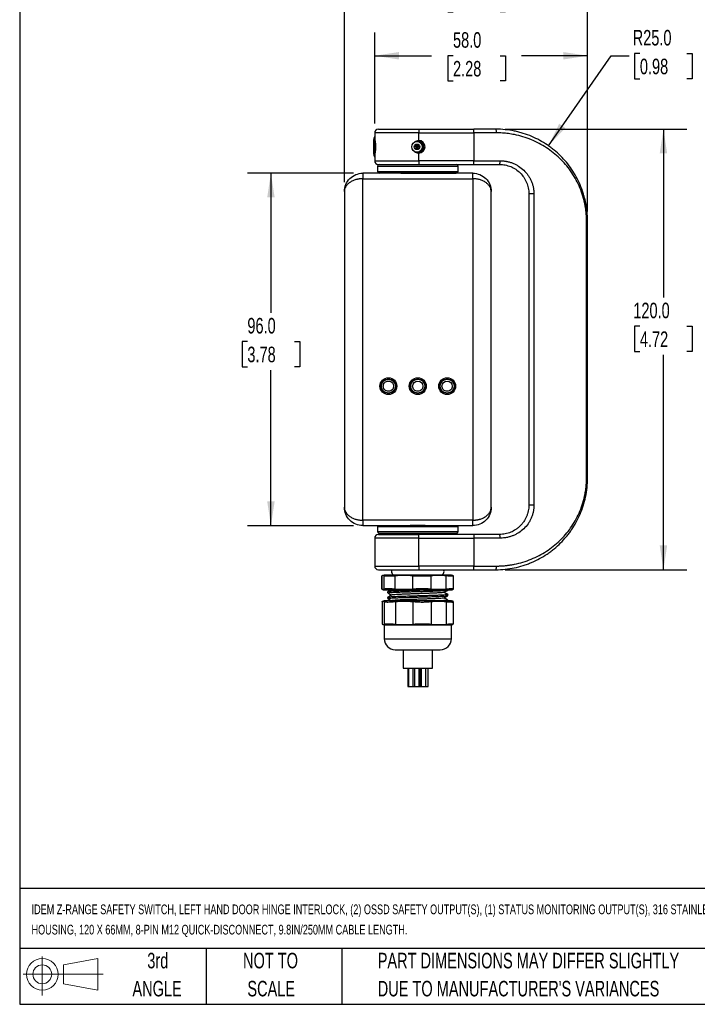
# Model space of a CAD drawing. Header units: millimetres. Extents: x 13 to 546, y 13 to 419.
# Tile 1 of 16: x 13 to 197, y 13 to 281. Entities that reach past the tile are written whole.
import ezdxf

# ---------------------------------------------------------------- set-up
doc = ezdxf.new("R2010")
doc.units = ezdxf.units.MM
doc.header["$LTSCALE"] = 2
doc.layers.add('DIMENSIONS', color=140, linetype='Continuous', lineweight=25)
doc.layers.add('TEXT', color=140, linetype='Continuous', lineweight=25)
doc.styles.add('SLDTEXTSTYLE0', font='TXT', dxfattribs={"width": 0.7})
doc.dimstyles.new('SLDDIMSTYLE0', dxfattribs={"dimtxt": 4.316016, "dimasz": 6.604, "dimexe": 0, "dimexo": 0.0625, "dimgap": 1.079004, "dimtad": 0, "dimtih": 1, "dimtoh": 1, "dimrnd": 1e-09, "dimzin": 4, "dimdsep": 46, "dimtxsty": 'SLDTEXTSTYLE0', "dimsah": 1, "dimcen": 0.09, "dimadec": 0, "dimazin": 1, "dimtfac": 1, "dimtofl": 0, "dimtmove": 0, "dimatfit": 3, "dimfxl": 0, "dimfrac": 2, "dimtolj": 1, "dimtzin": 12, "dimarcsym": 0})
doc.dimstyles.new('SLDDIMSTYLE1', dxfattribs={"dimtxt": 4.316016, "dimasz": 6.604, "dimexe": 0, "dimexo": 0.0625, "dimgap": 1.079004, "dimtad": 0, "dimtih": 1, "dimtoh": 1, "dimrnd": 1e-09, "dimzin": 12, "dimdsep": 46, "dimtxsty": 'SLDTEXTSTYLE0', "dimsah": 1, "dimcen": 0.09, "dimadec": 0, "dimazin": 3, "dimtfac": 1, "dimtofl": 0, "dimtmove": 0, "dimatfit": 3, "dimfxl": 0, "dimfrac": 2, "dimtolj": 1, "dimtzin": 12, "dimarcsym": 0})
doc.dimstyles.new('SLDDIMSTYLE2', dxfattribs={"dimtxt": 4.316016, "dimasz": 6.604, "dimexe": 0, "dimexo": 0.0625, "dimgap": 1.079004, "dimtad": 0, "dimtih": 1, "dimtoh": 1, "dimrnd": 1e-09, "dimzin": 4, "dimdsep": 46, "dimtxsty": 'SLDTEXTSTYLE0', "dimsah": 1, "dimcen": 0, "dimadec": 0, "dimazin": 1, "dimtfac": 1, "dimtofl": 0, "dimtmove": 0, "dimatfit": 3, "dimfxl": 0, "dimfrac": 2, "dimtolj": 1, "dimtzin": 12, "dimarcsym": 0})

# ---------------------------------------------------------------- blocks, each defined once
blk = doc.blocks.new('Block11')
at = {"color": 7, "linetype": 'Continuous', "lineweight": 18}
for p, q in [((5.18, 10.62), (5.18, 0)), ((10.96, 8.33), (20.35, 10.06)), ((10.96, 3.19), (10.96, 8.33)), ((20.35, 10.06), (20.35, 1.46)), ((0, 5.76), (21.75, 5.76)), ((10.96, 3.19), (20.35, 1.46))]:
    blk.add_line(p, q, dxfattribs=at)
for radius in [4.3, 2.57]:
    blk.add_circle((5.18, 5.76), radius, dxfattribs=at)
blk = doc.blocks.new('Block12')
at = {"color": 7, "linetype": 'Continuous'}
blk.add_blockref('Block11', (0, 0), dxfattribs=at)
blk = doc.blocks.new('_D')
at = {"layer": 'DIMENSIONS'}
for p, q in [((109.41, 252.62), (109.41, 277.44)), ((167.41, 228.62), (167.41, 277.44)), ((109.41, 271.09), (124.9, 271.09)), ((130.75, 271.09), (129.3, 271.09)), ((129.3, 271.09), (129.3, 264.23)), ((143.58, 271.09), (145.02, 271.09)), ((145.02, 271.09), (145.02, 264.23)), ((167.41, 271.09), (149.42, 271.09)), ((129.3, 264.23), (130.75, 264.23)), ((145.02, 264.23), (143.58, 264.23))]:
    blk.add_line(p, q, dxfattribs=at)
for points in [[(109.41, 271.09), (116.02, 270.07), (116.02, 272.1)], [(167.41, 271.09), (160.81, 272.1), (160.81, 270.07)]]:
    blk.add_solid(points, dxfattribs=at)
at = {"layer": 'DIMENSIONS', "char_height": 4.233, "attachment_point": 1, "style": 'SLDTEXTSTYLE0'}
for s, insert in [('58.0', (130.75, 277.51)), ('2.28', (130.75, 269.68))]:
    blk.add_mtext(s, dxfattribs=dict(at, insert=insert))
blk = doc.blocks.new('_D_1')
at = {"layer": 'DIMENSIONS'}
for p, q in [((101.15, 236.62), (101.15, 296.28)), ((167.41, 228.62), (167.41, 296.28)), ((101.15, 289.93), (124.9, 289.93)), ((130.75, 289.93), (129.3, 289.93)), ((129.3, 289.93), (129.3, 283.07)), ((143.58, 289.93), (145.02, 289.93)), ((145.02, 289.93), (145.02, 283.07)), ((167.41, 289.93), (149.42, 289.93)), ((129.3, 283.07), (130.75, 283.07)), ((145.02, 283.07), (143.58, 283.07))]:
    blk.add_line(p, q, dxfattribs=at)
for points in [[(101.15, 289.93), (107.75, 288.92), (107.75, 290.95)], [(167.41, 289.93), (160.81, 290.95), (160.81, 288.92)]]:
    blk.add_solid(points, dxfattribs=at)
at = {"layer": 'DIMENSIONS', "char_height": 4.233, "attachment_point": 1, "style": 'SLDTEXTSTYLE0'}
for s, insert in [('66.3', (130.75, 296.36)), ('2.61', (130.75, 288.53))]:
    blk.add_mtext(s, dxfattribs=dict(at, insert=insert))
blk = doc.blocks.new('_D_2')
at = {"layer": 'DIMENSIONS'}
for p, q in [((103.61, 239.08), (74.79, 239.08)), ((81.14, 239.08), (81.14, 201.07)), ((74.73, 193.25), (73.28, 193.25)), ((73.28, 193.25), (73.28, 186.39)), ((87.56, 193.25), (89.01, 193.25)), ((89.01, 193.25), (89.01, 186.39)), ((73.28, 186.39), (74.73, 186.39)), ((81.14, 143.08), (81.14, 185.42)), ((89.01, 186.39), (87.56, 186.39)), ((103.61, 143.08), (74.79, 143.08))]:
    blk.add_line(p, q, dxfattribs=at)
for points in [[(81.14, 239.08), (80.13, 232.48), (82.16, 232.48)], [(81.14, 143.08), (82.16, 149.69), (80.13, 149.69)]]:
    blk.add_solid(points, dxfattribs=at)
at = {"layer": 'DIMENSIONS', "char_height": 4.233, "attachment_point": 1, "style": 'SLDTEXTSTYLE0'}
for s, insert in [('96.0', (74.73, 199.67)), ('3.78', (74.73, 191.84))]:
    blk.add_mtext(s, dxfattribs=dict(at, insert=insert))
blk = doc.blocks.new('_D_3')
at = {"layer": 'DIMENSIONS'}
for p, q in [((144.95, 251.08), (194.43, 251.08)), ((188.08, 251.08), (188.08, 205.23)), ((181.66, 197.4), (180.22, 197.4)), ((180.22, 197.4), (180.22, 190.54)), ((194.49, 197.4), (195.94, 197.4)), ((195.94, 197.4), (195.94, 190.54)), ((180.22, 190.54), (181.66, 190.54)), ((195.94, 190.54), (194.49, 190.54)), ((188.08, 131.08), (188.08, 189.58)), ((144.95, 131.08), (194.43, 131.08))]:
    blk.add_line(p, q, dxfattribs=at)
for points in [[(188.08, 251.08), (187.06, 244.48), (189.09, 244.48)], [(188.08, 131.08), (189.09, 137.69), (187.06, 137.69)]]:
    blk.add_solid(points, dxfattribs=at)
at = {"layer": 'DIMENSIONS', "char_height": 4.233, "attachment_point": 1, "style": 'SLDTEXTSTYLE0'}
for s, insert in [('120.0', (179.87, 203.82)), ('4.72', (181.66, 196))]:
    blk.add_mtext(s, dxfattribs=dict(at, insert=insert))
blk = doc.blocks.new('_D_4')
at = {"layer": 'DIMENSIONS'}
for p, q in [((156.73, 246.58), (173.85, 271.09)), ((173.85, 271.09), (178.77, 271.09)), ((181.66, 271.69), (180.22, 271.69)), ((180.22, 271.69), (180.22, 264.84)), ((194.49, 271.69), (195.94, 271.69)), ((195.94, 271.69), (195.94, 264.84)), ((180.22, 264.84), (181.66, 264.84)), ((195.94, 264.84), (194.49, 264.84))]:
    blk.add_line(p, q, dxfattribs=at)
blk.add_solid([(156.73, 246.58), (161.35, 251.41), (159.68, 252.57)], dxfattribs=at)
at = {"layer": 'DIMENSIONS', "char_height": 4.233, "attachment_point": 1, "style": 'SLDTEXTSTYLE0'}
for s, insert in [('R25.0', (179.7, 278.12)), ('0.98', (181.66, 270.29))]:
    blk.add_mtext(s, dxfattribs=dict(at, insert=insert))

msp = doc.modelspace()

# ---------------------------------------------------------------- linework, layer by layer
for p, q in [((109.413, 250.085), (109.413, 249.13)), ((121.413, 250.085), (109.413, 250.085)), ((121.413, 251.085), (121.413, 250.085)), ((121.413, 251.085), (136.413, 251.085)), ((121.413, 250.085), (136.413, 250.085)), ((121.413, 248.009), (121.413, 250.085)), ((136.413, 250.085), (136.413, 251.085)), ((142.556, 250.085), (136.413, 250.085)), ((136.413, 250.085), (136.413, 242.485)), ((109.413, 249.132), (109.147, 248.67)), ((121.165, 247.756), (121.413, 247.785)), ((121.413, 247.785), (121.413, 248.009)), ((121.801, 247.699), (121.791, 247.72)), ((122.085, 247.504), (122.092, 247.592)), ((122.527, 247.114), (122.416, 247.114)), ((122.513, 246.929), (122.534, 247.1)), ((122.534, 247.128), (122.517, 247.266)), ((122.663, 247.114), (122.54, 247.114)), ((122.743, 246.958), (122.612, 246.65)), ((120.456, 246.235), (120.3, 246.235)), ((120.897, 246.235), (120.469, 246.235)), ((121.289, 246.235), (120.897, 246.235)), ((121.413, 244.785), (121.168, 244.826)), ((121.671, 246.235), (121.302, 246.235)), ((121.413, 244.56), (121.413, 244.785)), ((121.413, 242.485), (121.413, 244.56)), ((121.671, 246.235), (121.462, 245.758)), ((121.671, 246.235), (121.676, 246.334)), ((121.685, 246.266), (121.671, 246.235)), ((121.674, 246.18), (121.671, 246.235)), ((121.689, 246.235), (121.671, 246.235)), ((121.858, 244.903), (121.845, 244.872)), ((122.193, 245.037), (122.155, 245.125)), ((122.527, 245.355), (122.351, 245.355)), ((122.534, 245.369), (122.503, 245.618)), ((122.529, 245.3), (122.534, 245.341)), ((122.591, 245.355), (122.54, 245.355)), ((122.913, 246.235), (122.651, 246.235)), ((109.147, 243.899), (109.413, 243.437)), ((109.413, 243.439), (109.413, 242.485)), ((109.413, 242.485), (121.413, 242.485)), ((121.413, 242.485), (121.413, 241.485)), ((136.413, 242.485), (121.413, 242.485)), ((121.413, 241.485), (136.413, 241.485)), ((136.413, 242.485), (143.58, 242.485)), ((136.413, 241.485), (136.413, 242.485)), ((136.146, 239.085), (106.146, 239.085)), ((106.146, 239.085), (106.146, 237.585)), ((110.146, 240.985), (110.146, 239.585)), ((110.146, 240.985), (132.146, 240.985)), ((110.146, 239.585), (132.146, 239.585)), ((132.146, 239.585), (132.146, 240.985)), ((136.146, 237.585), (136.146, 239.085)), ((106.146, 144.585), (106.146, 237.585)), ((106.146, 237.585), (136.146, 237.585)), ((136.146, 237.585), (136.146, 144.585)), ((101.146, 234.085), (101.146, 148.085)), ((141.146, 148.085), (141.146, 234.085)), ((152.794, 233.485), (151.413, 233.485)), ((151.413, 233.485), (151.413, 148.685)), ((152.794, 233.485), (152.794, 148.685)), ((167.128, 156.085), (167.128, 226.085)), ((167.128, 226.085), (167.413, 226.085)), ((167.413, 156.085), (167.413, 226.085)), ((167.128, 156.085), (167.413, 156.085)), ((152.794, 148.685), (151.413, 148.685)), ((136.146, 144.585), (106.146, 144.585)), ((106.146, 144.585), (106.146, 143.085)), ((106.146, 143.085), (119.087, 143.085)), ((110.446, 143.085), (110.146, 142.785)), ((110.146, 142.785), (110.146, 141.385)), ((132.146, 142.785), (110.146, 142.785)), ((123.205, 143.085), (119.087, 143.085)), ((123.205, 143.085), (136.146, 143.085)), ((132.146, 142.785), (131.846, 143.085)), ((132.146, 141.385), (132.146, 142.785)), ((136.146, 143.085), (136.146, 144.585)), ((109.413, 139.685), (109.413, 132.085)), ((121.413, 139.685), (109.413, 139.685)), ((110.146, 141.385), (110.446, 141.085)), ((132.146, 141.385), (110.146, 141.385)), ((110.446, 141.085), (131.846, 141.085)), ((111.546, 141.085), (111.946, 140.685)), ((121.413, 139.685), (121.413, 140.685)), ((136.413, 140.685), (121.413, 140.685)), ((121.413, 139.685), (136.413, 139.685)), ((121.413, 132.085), (121.413, 139.685)), ((130.346, 140.685), (130.746, 141.085)), ((131.846, 141.085), (132.146, 141.385)), ((136.413, 140.685), (136.413, 139.685)), ((143.58, 139.685), (136.413, 139.685)), ((136.413, 139.685), (136.413, 132.085)), ((109.413, 132.085), (121.413, 132.085)), ((121.413, 132.085), (121.413, 131.085)), ((136.413, 132.085), (121.413, 132.085)), ((136.413, 131.085), (136.413, 132.085)), ((136.413, 132.085), (142.556, 132.085)), ((111.366, 129.354), (111.366, 125.815)), ((111.403, 129.398), (111.376, 129.354)), ((111.403, 125.772), (111.403, 129.398)), ((121.146, 129.585), (111.95, 129.585)), ((112.028, 125.772), (112.028, 129.398)), ((115.031, 125.772), (115.031, 129.398)), ((119.81, 125.772), (119.81, 129.398)), ((121.146, 131.085), (121.413, 131.085)), ((130.342, 129.585), (121.146, 129.585)), ((121.413, 131.085), (136.413, 131.085)), ((124.774, 125.772), (124.774, 129.398)), ((128.929, 125.772), (128.929, 129.398)), ((130.716, 129.465), (130.89, 129.398)), ((130.926, 125.815), (130.926, 129.354)), ((111.403, 125.772), (111.376, 125.815)), ((111.95, 125.585), (121.146, 125.585)), ((112.946, 125.067), (112.946, 124.778)), ((112.946, 123.547), (112.946, 123.258)), ((121.146, 125.585), (130.342, 125.585)), ((129.346, 125.538), (129.346, 125.585)), ((129.346, 124.018), (129.346, 124.307)), ((130.716, 125.705), (130.89, 125.772)), ((111.419, 122.368), (111.419, 116.301)), ((111.456, 122.415), (111.456, 116.254)), ((130.296, 122.585), (111.996, 122.585)), ((112.074, 116.254), (112.074, 122.415)), ((114.027, 122.658), (113.9, 122.585)), ((115.077, 122.415), (115.077, 116.254)), ((119.804, 122.415), (119.804, 116.254)), ((124.767, 122.415), (124.767, 116.254)), ((128.876, 122.415), (128.876, 116.254)), ((129.305, 122.484), (129.321, 122.498)), ((129.323, 122.478), (129.333, 122.484)), ((129.346, 122.585), (129.346, 122.787)), ((130.837, 122.415), (130.665, 122.472)), ((130.873, 116.301), (130.873, 122.368)), ((111.996, 116.085), (111.996, 112.285)), ((111.996, 116.085), (112.063, 116.085)), ((112.063, 116.085), (130.296, 116.085)), ((130.296, 112.285), (130.296, 116.085)), ((130.837, 116.254), (130.665, 116.198)), ((111.996, 112.285), (130.296, 112.285)), ((117.146, 109.285), (117.146, 104.285)), ((125.146, 104.285), (125.146, 109.285)), ((117.146, 104.285), (125.146, 104.285)), ((118.408, 104.285), (118.408, 99.285)), ((118.604, 104.285), (118.604, 99.285)), ((119.904, 99.285), (119.904, 104.285)), ((120.225, 104.285), (120.225, 99.285)), ((121.525, 99.285), (121.525, 104.285)), ((121.796, 99.285), (121.796, 104.285)), ((122.05, 104.285), (122.05, 99.285)), ((123.35, 99.285), (123.35, 104.285)), ((124.004, 99.285), (124.004, 104.285)), ((118.408, 99.285), (118.604, 99.285)), ((118.604, 99.285), (119.904, 99.285)), ((119.904, 99.285), (120.225, 99.285)), ((120.225, 99.285), (121.525, 99.285)), ((121.525, 99.285), (121.796, 99.285)), ((121.796, 99.285), (122.05, 99.285)), ((122.05, 99.285), (123.35, 99.285)), ((123.35, 99.285), (124.004, 99.285))]:
    msp.add_line(p, q)
for centre, radius in [((120.94, 246.285), 1.45), ((120.941, 246.285), 0.75), ((113.146, 181.085), 2.3), ((113.146, 181.085), 2), ((113.146, 181.085), 1.9), ((121.146, 181.085), 2.3), ((121.146, 181.085), 2), ((121.146, 181.085), 1.9), ((129.146, 181.085), 2.3), ((129.146, 181.085), 2), ((129.146, 181.085), 1.9)]:
    msp.add_circle(centre, radius)
for centre, radius, start, end in [((110.413, 250.085), 1, 90, 180), ((140.699, 250.33), 1.873, 352.48786, 23.77235), ((150.929, 246.783), 41.825, 177.41324, 180.68207), ((97.969, 246.285), 11.771, 346.47532, 13.52469), ((229.193, 246.285), 119.745, 178.73994, 181.26006), ((120.95, 246.285), 1.546, 359.01602, 77.35945), ((121.413, 246.285), 1.725, 270, 90), ((121.413, 246.285), 1.5, 270, 90), ((120.961, 246.285), 1.6, 290.8381, 69.1619), ((140.476, 245.613), 31.376, 178.77339, 183.1313), ((120.95, 246.285), 1.546, 283.00746, 359.02242), ((110.413, 242.485), 1, 180, 270), ((110.646, 240.985), 0.5, 90, 180), ((131.646, 240.985), 0.5, 0, 90), ((141.955, 242.242), 1.643, 332.56854, 8.50682), ((110.646, 239.585), 0.5, 180, 270), ((131.646, 239.585), 0.5, 270, 0), ((110.413, 139.685), 1, 90, 180), ((141.955, 139.928), 1.643, 351.49318, 27.43146), ((110.413, 132.085), 1, 180, 270), ((140.699, 131.84), 1.873, 336.22765, 7.51214), ((115.758, 115.076), 15, 104.70489, 106.20311), ((114.996, 130.585), 1, 150, 270), ((127.296, 130.585), 1, 270, 30), ((126.535, 115.076), 15, 73.79693, 75.29511), ((115.758, 140.093), 15, 253.79693, 255.29511), ((126.535, 140.093), 15, 284.70489, 286.20311), ((112.946, 117.676), 5, 100.95496, 105.35723), ((129.346, 117.676), 5, 74.61841, 79.04504), ((129.346, 120.994), 5, 280.95496, 285.35723), ((114.996, 112.285), 3, 180, 270), ((127.296, 112.285), 3, 270, 0)]:
    msp.add_arc(centre, radius, start, end)
for points, knots in [([(110.413, 251.085), (110.414, 251.085), (110.416, 251.085), (110.432, 251.085), (110.458, 251.085), (110.493, 251.085), (110.539, 251.085), (110.636, 251.085), (110.825, 251.085), (111.174, 251.085), (111.629, 251.085), (112.385, 251.085), (113.58, 251.085), (115.051, 251.085), (116.344, 251.085), (117.344, 251.085), (118.369, 251.085), (119.28, 251.085), (120.074, 251.085), (120.742, 251.085), (121.19, 251.085), (121.413, 251.085)], [0, 0, 0, 0, 0.0194537, 0.0388729, 0.0582757, 0.0776802, 0.0971045, 0.1165667, 0.178315, 0.2400936, 0.3044161, 0.3687691, 0.5000067, 0.6312443, 0.6955668, 0.7599198, 0.821668, 0.8834467, 0.9223152, 0.9611179, 1, 1, 1, 1]), ([(167.413, 226.085), (167.413, 227.838), (167.231, 229.539), (166.799, 231.61), (166.702, 232.021), (166.487, 232.839), (166.37, 233.245), (165.99, 234.442), (165.701, 235.213), (165.057, 236.711), (164.702, 237.436), (163.926, 238.847), (163.503, 239.533), (162.162, 241.496), (161.162, 242.696), (159.499, 244.352), (158.918, 244.879), (158.001, 245.634), (157.688, 245.88), (157.051, 246.355), (156.728, 246.585), (155.084, 247.694), (153.688, 248.457), (151.455, 249.407), (150.688, 249.69), (149.498, 250.063), (149.095, 250.179), (148.286, 250.389), (147.879, 250.484), (145.829, 250.907), (144.145, 251.085), (142.413, 251.085)], [0, 0, 0, 0, 0.125, 0.125, 0.15625, 0.15625, 0.1875, 0.1875, 0.25, 0.25, 0.3125, 0.3125, 0.375, 0.375, 0.5, 0.5, 0.5625, 0.5625, 0.59375, 0.59375, 0.625, 0.625, 0.75, 0.75, 0.8125, 0.8125, 0.84375, 0.84375, 0.875, 0.875, 1, 1, 1, 1]), ([(167.128, 226.085), (167.127, 226.223), (167.126, 226.499), (167.114, 226.914), (167.096, 227.328), (167.07, 227.743), (167.037, 228.157), (166.997, 228.571), (166.949, 228.985), (166.894, 229.398), (166.831, 229.812), (166.761, 230.225), (166.683, 230.638), (166.461, 231.706), (165.995, 233.423), (165.133, 235.654), (164.06, 237.775), (162.818, 239.725), (161.4, 241.543), (159.831, 243.202), (158.103, 244.716), (156.231, 246.067), (154.231, 247.245), (152.095, 248.243), (149.846, 249.045), (148.005, 249.507), (146.666, 249.751), (145.849, 249.873), (145.03, 249.968), (144.207, 250.035), (143.383, 250.077), (142.832, 250.082), (142.556, 250.085)], [0, 0, 0, 0, 0.0102689, 0.0205405, 0.0308213, 0.0411177, 0.0514364, 0.0617837, 0.072166, 0.0825896, 0.0930608, 0.1035857, 0.1141705, 0.1248209, 0.1861871, 0.2501937, 0.3117555, 0.3755778, 0.4372689, 0.5000504, 0.5626711, 0.6252704, 0.6877389, 0.74947, 0.8126197, 0.8747878, 0.8959017, 0.9168896, 0.9377723, 0.9585707, 0.9793061, 1, 1, 1, 1]), ([(120.216, 247.537), (120.35, 247.645), (120.639, 247.877), (121.077, 247.997), (121.344, 248.007), (121.413, 248.009)], [0, 0, 0, 0, 0.3902091, 0.8413158, 1, 1, 1, 1]), ([(120.462, 246.249), (120.468, 246.337), (120.479, 246.515), (120.489, 246.697), (120.494, 246.789)], [0, 0, 0, 0, 0.4972245, 1, 1, 1, 1]), ([(120.897, 246.235), (120.825, 246.399), (120.728, 246.617), (120.633, 246.836), (120.609, 246.89)], [0, 0, 0, 0, 0.7503031, 1, 1, 1, 1]), ([(120.897, 246.235), (120.895, 246.326), (120.891, 246.519), (120.886, 246.779), (120.882, 246.946), (120.88, 247.016)], [0, 0, 0, 0, 0.3469315, 0.7280596, 1, 1, 1, 1]), ([(121.222, 246.973), (121.171, 246.856), (121.062, 246.61), (120.954, 246.364), (120.897, 246.235)], [0, 0, 0, 0, 0.4767579, 1, 1, 1, 1]), ([(121.295, 246.249), (121.294, 246.337), (121.291, 246.523), (121.288, 246.755), (121.287, 246.899), (121.286, 246.943)], [0, 0, 0, 0, 0.38872763, 0.81579066, 1, 1, 1, 1]), ([(121.671, 246.235), (121.599, 246.399), (121.507, 246.608), (121.415, 246.818), (121.395, 246.863)], [0, 0, 0, 0, 0.7829302, 1, 1, 1, 1]), ([(122.227, 247.511), (122.226, 247.508), (122.212, 247.476), (122.198, 247.444), (122.185, 247.415)], [0, 0, 0, 0, 0.0932635, 1, 1, 1, 1]), ([(121.413, 244.56), (121.215, 244.582), (120.819, 244.626), (120.401, 244.823), (120.247, 245.005), (120.222, 245.035)], [0, 0, 0, 0, 0.4557581, 0.9115564, 1, 1, 1, 1]), ([(120.488, 245.786), (120.485, 245.833), (120.477, 245.98), (120.468, 246.123), (120.462, 246.221)], [0, 0, 0, 0, 0.3224136, 1, 1, 1, 1]), ([(120.897, 246.235), (120.825, 246.071), (120.74, 245.878), (120.655, 245.685), (120.642, 245.656)], [0, 0, 0, 0, 0.8497962, 1, 1, 1, 1]), ([(120.882, 245.553), (120.883, 245.581), (120.886, 245.706), (120.891, 245.933), (120.895, 246.134), (120.897, 246.235)], [0, 0, 0, 0, 0.12390679, 0.56178402, 1, 1, 1, 1]), ([(121.185, 245.58), (121.146, 245.67), (121.05, 245.888), (120.954, 246.106), (120.897, 246.235)], [0, 0, 0, 0, 0.4095614, 1, 1, 1, 1]), ([(121.288, 245.637), (121.289, 245.734), (121.291, 245.931), (121.294, 246.123), (121.295, 246.221)], [0, 0, 0, 0, 0.493747, 1, 1, 1, 1]), ([(122.085, 244.963), (122.083, 244.993), (122.08, 245.024), (122.078, 245.056), (122.077, 245.058)], [0, 0, 0, 0, 0.94740982, 1, 1, 1, 1]), ([(122.711, 245.586), (122.674, 245.673), (122.636, 245.764), (122.598, 245.854), (122.596, 245.857)], [0, 0, 0, 0, 0.9665411, 1, 1, 1, 1]), ([(110.413, 241.485), (110.413, 241.485), (111.572, 241.485), (115.698, 241.485), (118.496, 241.485), (121.413, 241.485)], [0, 0, 0, 0, 0.5, 0.5, 1, 1, 1, 1]), ([(110.656, 241.485), (110.653, 241.485), (110.637, 241.485), (110.749, 241.485), (111.062, 241.485), (111.603, 241.485), (112.106, 241.485), (112.699, 241.485), (113.437, 241.485), (114.337, 241.485), (115.394, 241.485), (116.16, 241.485), (116.537, 241.485)], [0, 0, 0, 0, 0.0210405, 0.1116004, 0.2962807, 0.3887216, 0.4812084, 0.5717233, 0.6622832, 0.7780737, 0.8907308, 1, 1, 1, 1]), ([(116.537, 241.485), (116.927, 241.485), (117.719, 241.485), (118.997, 241.485), (120.22, 241.485), (121.015, 241.485), (121.356, 241.485)], [0, 0, 0, 0, 0.2569982, 0.5219672, 0.7944474, 1, 1, 1, 1]), ([(143.413, 241.485), (143.944, 241.485), (144.464, 241.432), (145.228, 241.281), (145.48, 241.218), (145.979, 241.067), (146.227, 240.978), (146.948, 240.68), (147.403, 240.438), (148.264, 239.867), (148.673, 239.535), (149.408, 238.807), (149.739, 238.41), (150.18, 237.761), (150.318, 237.534), (150.569, 237.072), (150.682, 236.836), (150.988, 236.112), (151.145, 235.608), (151.359, 234.557), (151.413, 234.023), (151.413, 233.485)], [0, 0, 0, 0, 0.125, 0.125, 0.1875, 0.1875, 0.25, 0.25, 0.375, 0.375, 0.5, 0.5, 0.625, 0.625, 0.6875, 0.6875, 0.75, 0.75, 0.875, 0.875, 1, 1, 1, 1]), ([(143.58, 242.485), (143.68, 242.484), (143.879, 242.482), (144.176, 242.467), (144.473, 242.444), (144.769, 242.411), (145.064, 242.369), (145.553, 242.283), (146.228, 242.12), (147.068, 241.83), (147.874, 241.464), (148.896, 240.876), (150.06, 239.963), (151.031, 238.836), (151.667, 237.83), (152.068, 237.024), (152.387, 236.181), (152.581, 235.45), (152.691, 234.854), (152.75, 234.399), (152.787, 233.943), (152.792, 233.638), (152.794, 233.485)], [0, 0, 0, 0, 0.0207956, 0.0415746, 0.062357, 0.0831628, 0.104012, 0.1249245, 0.1874572, 0.250112, 0.3124684, 0.3747686, 0.4999328, 0.6242821, 0.6871707, 0.7494508, 0.8120279, 0.8741031, 0.9057022, 0.9371519, 0.9685513, 1, 1, 1, 1]), ([(101.146, 234.085), (101.146, 234.739), (101.276, 235.393), (101.777, 236.603), (102.148, 237.157), (103.073, 238.083), (103.628, 238.454), (104.837, 238.955), (105.492, 239.085), (106.146, 239.085)], [0, 0, 0, 0, 0.25, 0.25, 0.5, 0.5, 0.75, 0.75, 1, 1, 1, 1]), ([(116.537, 239.085), (116.927, 239.085), (117.719, 239.085), (118.997, 239.085), (120.232, 239.085), (121.393, 239.085), (122.819, 239.085), (124.23, 239.085), (125.57, 239.085), (126.523, 239.085), (127.413, 239.085), (128.309, 239.085), (129.176, 239.085), (129.965, 239.085), (130.603, 239.085), (131.101, 239.085), (131.45, 239.085), (131.627, 239.085), (131.634, 239.085), (131.637, 239.085)], [0, 0, 0, 0, 0.0602128, 0.1222931, 0.1861332, 0.2360206, 0.2859329, 0.3877197, 0.4386687, 0.489643, 0.5395304, 0.5894427, 0.6532608, 0.7153464, 0.7755759, 0.8357831, 0.897869, 0.9617091, 1, 1, 1, 1]), ([(136.146, 239.085), (136.801, 239.085), (137.455, 238.955), (138.664, 238.454), (139.219, 238.083), (140.144, 237.157), (140.515, 236.603), (141.016, 235.393), (141.146, 234.739), (141.146, 234.085)], [0, 0, 0, 0, 0.25, 0.25, 0.5, 0.5, 0.75, 0.75, 1, 1, 1, 1]), ([(106.146, 237.585), (106.077, 237.584), (105.939, 237.583), (105.731, 237.574), (105.524, 237.558), (105.317, 237.537), (105.111, 237.51), (104.907, 237.476), (104.704, 237.437), (104.503, 237.391), (104.053, 237.275), (103.371, 237.025), (102.59, 236.579), (101.938, 236.019), (101.555, 235.506), (101.335, 235.058), (101.231, 234.752), (101.161, 234.422), (101.151, 234.209), (101.146, 234.085)], [0, 0, 0, 0, 0.0237238, 0.0475319, 0.0714445, 0.0954814, 0.119662, 0.1440055, 0.1685307, 0.1932559, 0.2181991, 0.3380605, 0.4684421, 0.5942778, 0.7386429, 0.8014679, 0.8723901, 0.9255102, 1, 1, 1, 1]), ([(141.146, 234.085), (141.145, 234.139), (141.143, 234.241), (141.129, 234.386), (141.109, 234.513), (141.087, 234.623), (141.042, 234.808), (140.957, 235.058), (140.738, 235.506), (140.354, 236.019), (139.702, 236.579), (138.921, 237.025), (138.19, 237.292), (137.632, 237.43), (137.265, 237.499), (136.894, 237.548), (136.521, 237.579), (136.271, 237.583), (136.146, 237.585)], [0, 0, 0, 0, 0.0323684, 0.0613167, 0.0868447, 0.1089526, 0.1276401, 0.1985592, 0.2613905, 0.4057542, 0.5315977, 0.6619779, 0.7818467, 0.8265764, 0.870647, 0.9141661, 0.9572454, 1, 1, 1, 1]), ([(111.746, 181.085), (111.746, 181.456), (111.894, 181.812), (112.419, 182.337), (112.775, 182.485), (113.517, 182.485), (113.874, 182.337), (114.399, 181.812), (114.546, 181.456), (114.546, 181.085)], [0, 0, 0, 0, 0.25, 0.25, 0.5, 0.5, 0.75, 0.75, 1, 1, 1, 1]), ([(119.746, 181.085), (119.746, 181.857), (120.373, 182.485), (121.919, 182.485), (122.546, 181.857), (122.546, 181.085)], [0, 0, 0, 0, 0.5, 0.5, 1, 1, 1, 1]), ([(127.746, 181.085), (127.746, 181.857), (128.373, 182.485), (129.919, 182.485), (130.546, 181.857), (130.546, 181.085)], [0, 0, 0, 0, 0.5, 0.5, 1, 1, 1, 1]), ([(114.546, 181.085), (114.546, 180.713), (114.399, 180.357), (113.874, 179.832), (113.517, 179.685), (112.775, 179.685), (112.419, 179.832), (111.894, 180.357), (111.746, 180.713), (111.746, 181.085)], [0, 0, 0, 0, 0.25, 0.25, 0.5, 0.5, 0.75, 0.75, 1, 1, 1, 1]), ([(122.546, 181.085), (122.546, 180.713), (122.399, 180.357), (121.874, 179.832), (121.517, 179.685), (120.775, 179.685), (120.419, 179.832), (119.894, 180.357), (119.746, 180.713), (119.746, 181.085)], [0, 0, 0, 0, 0.25, 0.25, 0.5, 0.5, 0.75, 0.75, 1, 1, 1, 1]), ([(130.546, 181.085), (130.546, 180.713), (130.399, 180.357), (129.874, 179.832), (129.517, 179.685), (128.775, 179.685), (128.419, 179.832), (127.894, 180.357), (127.746, 180.713), (127.746, 181.085)], [0, 0, 0, 0, 0.25, 0.25, 0.5, 0.5, 0.75, 0.75, 1, 1, 1, 1]), ([(142.413, 131.085), (144.142, 131.085), (145.819, 131.262), (148.265, 131.765), (149.069, 131.973), (150.257, 132.343), (150.65, 132.477), (151.421, 132.76), (151.801, 132.911), (153.671, 133.704), (155.074, 134.469), (156.726, 135.583), (157.052, 135.815), (157.688, 136.29), (157.999, 136.534), (158.911, 137.285), (159.492, 137.811), (160.6, 138.914), (161.128, 139.491), (161.882, 140.396), (162.127, 140.705), (162.604, 141.337), (162.836, 141.66), (163.957, 143.303), (164.728, 144.697), (165.693, 146.936), (165.983, 147.707), (166.492, 149.307), (166.706, 150.121), (167.054, 151.776), (167.187, 152.618), (167.367, 154.333), (167.413, 155.21), (167.413, 156.085)], [0, 0, 0, 0, 0.125, 0.125, 0.1875, 0.1875, 0.21875, 0.21875, 0.25, 0.25, 0.375, 0.375, 0.40625, 0.40625, 0.4375, 0.4375, 0.5, 0.5, 0.5625, 0.5625, 0.59375, 0.59375, 0.625, 0.625, 0.75, 0.75, 0.8125, 0.8125, 0.875, 0.875, 0.9375, 0.9375, 1, 1, 1, 1]), ([(142.556, 132.085), (142.706, 132.086), (143.005, 132.087), (143.454, 132.099), (143.902, 132.119), (144.349, 132.147), (144.796, 132.183), (145.242, 132.227), (145.687, 132.279), (146.131, 132.339), (146.575, 132.406), (147.018, 132.482), (148.107, 132.689), (149.825, 133.118), (152.076, 133.919), (154.218, 134.918), (156.224, 136.097), (158.097, 137.448), (159.827, 138.963), (161.399, 140.625), (162.818, 142.444), (164.057, 144.389), (165.126, 146.501), (165.988, 148.725), (166.482, 150.536), (166.737, 151.802), (166.858, 152.515), (166.957, 153.228), (167.033, 153.941), (167.087, 154.655), (167.121, 155.37), (167.126, 155.847), (167.128, 156.085)], [0, 0, 0, 0, 0.0112414, 0.0224923, 0.0337561, 0.0450362, 0.0563362, 0.0676593, 0.079009, 0.0903887, 0.1018016, 0.1132512, 0.1247407, 0.1868144, 0.2498692, 0.3118683, 0.3746151, 0.4371268, 0.4996637, 0.5626868, 0.6246139, 0.6880737, 0.7493016, 0.8132278, 0.8745218, 0.8928384, 0.9109717, 0.9289527, 0.9468134, 0.9645861, 0.9823039, 1, 1, 1, 1]), ([(101.146, 148.085), (101.147, 148.031), (101.149, 147.928), (101.163, 147.784), (101.183, 147.656), (101.205, 147.546), (101.25, 147.361), (101.335, 147.111), (101.554, 146.664), (101.938, 146.15), (102.59, 145.59), (103.371, 145.144), (104.102, 144.877), (104.661, 144.739), (105.027, 144.67), (105.398, 144.621), (105.772, 144.59), (106.022, 144.587), (106.146, 144.585)], [0, 0, 0, 0, 0.0323684, 0.0613167, 0.0868447, 0.1089526, 0.1276401, 0.1985592, 0.2613905, 0.4057542, 0.5315977, 0.6619779, 0.7818467, 0.8265764, 0.870647, 0.9141661, 0.9572454, 1, 1, 1, 1]), ([(106.146, 143.085), (105.492, 143.085), (104.837, 143.215), (103.628, 143.716), (103.073, 144.086), (102.148, 145.012), (101.777, 145.567), (101.276, 146.776), (101.146, 147.43), (101.146, 148.085)], [0, 0, 0, 0, 0.25, 0.25, 0.5, 0.5, 0.75, 0.75, 1, 1, 1, 1]), ([(136.146, 144.585), (136.215, 144.585), (136.354, 144.587), (136.561, 144.596), (136.768, 144.611), (136.975, 144.632), (137.181, 144.66), (137.386, 144.693), (137.589, 144.733), (137.789, 144.778), (138.239, 144.895), (138.921, 145.144), (139.702, 145.59), (140.354, 146.15), (140.738, 146.664), (140.957, 147.111), (141.061, 147.418), (141.132, 147.747), (141.141, 147.96), (141.146, 148.085)], [0, 0, 0, 0, 0.0237238, 0.0475319, 0.0714445, 0.0954814, 0.119662, 0.1440055, 0.1685307, 0.1932559, 0.2181991, 0.3380605, 0.4684421, 0.5942778, 0.7386429, 0.8014679, 0.8723901, 0.9255102, 1, 1, 1, 1]), ([(141.146, 148.085), (141.146, 147.43), (141.016, 146.776), (140.515, 145.567), (140.144, 145.012), (139.219, 144.086), (138.664, 143.716), (137.455, 143.215), (136.801, 143.085), (136.146, 143.085)], [0, 0, 0, 0, 0.25, 0.25, 0.5, 0.5, 0.75, 0.75, 1, 1, 1, 1]), ([(151.413, 148.685), (151.413, 148.146), (151.36, 147.618), (151.202, 146.84), (151.137, 146.583), (150.98, 146.074), (150.889, 145.823), (150.582, 145.095), (150.333, 144.636), (149.892, 143.985), (149.734, 143.774), (149.401, 143.373), (149.226, 143.182), (148.859, 142.819), (148.667, 142.646), (148.266, 142.319), (148.055, 142.164), (147.405, 141.732), (146.95, 141.49), (146.234, 141.194), (145.99, 141.107), (145.49, 140.955), (145.235, 140.89), (144.465, 140.737), (143.944, 140.685), (143.413, 140.685)], [0, 0, 0, 0, 0.125, 0.125, 0.1875, 0.1875, 0.25, 0.25, 0.375, 0.375, 0.4375, 0.4375, 0.5, 0.5, 0.5625, 0.5625, 0.625, 0.625, 0.75, 0.75, 0.8125, 0.8125, 0.875, 0.875, 1, 1, 1, 1]), ([(152.794, 148.685), (152.794, 148.598), (152.792, 148.425), (152.78, 148.166), (152.761, 147.907), (152.734, 147.649), (152.7, 147.392), (152.658, 147.136), (152.567, 146.669), (152.391, 145.998), (152.072, 145.154), (151.672, 144.348), (151.037, 143.34), (150.065, 142.211), (148.901, 141.297), (147.88, 140.709), (147.074, 140.342), (146.234, 140.051), (145.462, 139.864), (144.774, 139.755), (144.179, 139.696), (143.78, 139.688), (143.58, 139.685)], [0, 0, 0, 0, 0.0178325, 0.0356363, 0.0534294, 0.0712301, 0.0890563, 0.1069263, 0.1248577, 0.1872229, 0.2501069, 0.312155, 0.3748175, 0.4998258, 0.624792, 0.6870772, 0.7494262, 0.8121228, 0.8747043, 0.9165891, 0.9583005, 1, 1, 1, 1]), ([(110.413, 140.685), (110.414, 140.685), (110.416, 140.685), (110.432, 140.685), (110.458, 140.685), (110.493, 140.685), (110.539, 140.685), (110.636, 140.685), (110.825, 140.685), (111.174, 140.685), (111.629, 140.685), (112.385, 140.685), (113.58, 140.685), (115.051, 140.685), (116.344, 140.685), (117.344, 140.685), (118.369, 140.685), (119.28, 140.685), (120.074, 140.685), (120.742, 140.685), (121.19, 140.685), (121.413, 140.685)], [0, 0, 0, 0, 0.0194537, 0.0388729, 0.0582757, 0.0776802, 0.0971045, 0.1165667, 0.178315, 0.2400936, 0.3044161, 0.3687691, 0.5000067, 0.6312443, 0.6955668, 0.7599198, 0.821668, 0.8834467, 0.9223152, 0.9611179, 1, 1, 1, 1]), ([(110.413, 131.085), (110.413, 131.085), (111.572, 131.085), (115.698, 131.085), (118.496, 131.085), (121.413, 131.085)], [0, 0, 0, 0, 0.5, 0.5, 1, 1, 1, 1]), ([(112.028, 129.398), (111.924, 129.469), (111.82, 129.502), (111.611, 129.502), (111.507, 129.469), (111.403, 129.398)], [0, 0, 0, 0, 0.5, 0.5, 1, 1, 1, 1]), ([(115.031, 129.398), (114.627, 129.361), (114.253, 129.333), (113.736, 129.304), (113.571, 129.297), (113.267, 129.287), (113.125, 129.285), (112.733, 129.285), (112.515, 129.295), (112.272, 129.324), (112.204, 129.335), (112.095, 129.363), (112.054, 129.38), (112.028, 129.398)], [0, 0, 0, 0, 0.25, 0.25, 0.375, 0.375, 0.5, 0.5, 0.75, 0.75, 0.875, 0.875, 1, 1, 1, 1]), ([(119.81, 129.398), (119.015, 129.469), (118.219, 129.502), (116.623, 129.502), (115.826, 129.469), (115.031, 129.398)], [0, 0, 0, 0, 0.5, 0.5, 1, 1, 1, 1]), ([(124.774, 129.398), (124.423, 129.361), (124.044, 129.333), (123.436, 129.304), (123.226, 129.297), (122.804, 129.287), (122.59, 129.285), (121.943, 129.285), (121.498, 129.295), (120.853, 129.324), (120.641, 129.335), (120.221, 129.363), (120.012, 129.38), (119.81, 129.398)], [0, 0, 0, 0, 0.25, 0.25, 0.375, 0.375, 0.5, 0.5, 0.75, 0.75, 0.875, 0.875, 1, 1, 1, 1]), ([(128.929, 129.398), (128.238, 129.469), (127.545, 129.502), (126.159, 129.502), (125.465, 129.469), (124.774, 129.398)], [0, 0, 0, 0, 0.5, 0.5, 1, 1, 1, 1]), ([(130.916, 129.354), (130.919, 129.35), (130.936, 129.328), (130.84, 129.298), (130.597, 129.28), (130.189, 129.292), (129.679, 129.324), (129.207, 129.37), (128.929, 129.398)], [0, 0, 0, 0, 0.03388921, 0.19824967, 0.43475892, 0.59916181, 0.76356809, 1, 1, 1, 1]), ([(112.028, 125.772), (111.924, 125.701), (111.82, 125.668), (111.611, 125.668), (111.507, 125.701), (111.403, 125.772)], [0, 0, 0, 0, 0.5, 0.5, 1, 1, 1, 1]), ([(115.031, 125.772), (114.627, 125.808), (114.253, 125.836), (113.736, 125.865), (113.571, 125.873), (113.267, 125.882), (113.125, 125.885), (112.733, 125.885), (112.515, 125.875), (112.272, 125.846), (112.204, 125.834), (112.095, 125.806), (112.054, 125.79), (112.028, 125.772)], [0, 0, 0, 0, 0.25, 0.25, 0.375, 0.375, 0.5, 0.5, 0.75, 0.75, 0.875, 0.875, 1, 1, 1, 1]), ([(125.6, 125.585), (125.206, 125.571), (124.408, 125.545), (123.089, 125.506), (121.713, 125.464), (120.376, 125.424), (119.099, 125.385), (117.883, 125.348), (116.694, 125.31), (115.597, 125.268), (114.65, 125.226), (113.893, 125.185), (113.341, 125.146), (113.004, 125.107), (112.969, 125.08), (112.953, 125.067)], [0, 0, 0, 0, 0.0775422, 0.157333, 0.2348752, 0.3146657, 0.3843127, 0.4555726, 0.5331143, 0.6129046, 0.6904462, 0.7702361, 0.8477851, 0.9275833, 1, 1, 1, 1]), ([(129.339, 124.307), (129.341, 124.306), (129.38, 124.291), (129.236, 124.262), (128.89, 124.221), (128.303, 124.183), (127.513, 124.141), (126.549, 124.099), (125.422, 124.057), (124.184, 124.018), (122.848, 123.978), (121.477, 123.937), (120.083, 123.895), (118.899, 123.859), (117.765, 123.825), (116.694, 123.79), (115.597, 123.748), (114.65, 123.706), (113.893, 123.665), (113.341, 123.626), (113.004, 123.587), (112.969, 123.56), (112.953, 123.547)], [0, 0, 0, 0, 0.00350177, 0.05798358, 0.11093359, 0.16541939, 0.21836597, 0.27284786, 0.32579701, 0.3802818, 0.4332284, 0.48771051, 0.5406571, 0.59513896, 0.62827461, 0.68121872, 0.73569811, 0.78864216, 0.84312125, 0.89607039, 0.95055519, 1, 1, 1, 1]), ([(113.848, 125.595), (113.728, 125.525), (113.43, 125.353), (113.133, 125.181), (112.955, 125.078)], [0, 0, 0, 0, 0.4022584, 1, 1, 1, 1]), ([(112.971, 124.778), (112.964, 124.782), (112.933, 124.8), (113.115, 124.832), (113.514, 124.871), (114.152, 124.911), (114.977, 124.953), (115.987, 124.995), (116.993, 125.031), (118.077, 125.065), (119.227, 125.1), (120.594, 125.141), (121.989, 125.183), (123.347, 125.224), (124.655, 125.263), (125.852, 125.304), (126.926, 125.346), (127.825, 125.387), (128.545, 125.428), (129.041, 125.467), (129.316, 125.504), (129.32, 125.528), (129.321, 125.538)], [0, 0, 0, 0, 0.016303, 0.0692521, 0.1237369, 0.1766835, 0.2311656, 0.2841122, 0.3385941, 0.3717297, 0.4246738, 0.4791532, 0.5320973, 0.5865764, 0.6395255, 0.6940103, 0.7469569, 0.8014387, 0.8543887, 0.9088745, 0.9618211, 1, 1, 1, 1]), ([(112.971, 123.258), (112.964, 123.262), (112.933, 123.28), (113.115, 123.312), (113.514, 123.351), (114.152, 123.391), (114.977, 123.433), (115.987, 123.475), (116.993, 123.511), (118.077, 123.545), (119.227, 123.58), (120.594, 123.621), (121.989, 123.663), (123.347, 123.704), (124.655, 123.743), (125.852, 123.784), (126.926, 123.826), (127.825, 123.867), (128.545, 123.908), (129.041, 123.947), (129.316, 123.984), (129.32, 124.008), (129.321, 124.018)], [0, 0, 0, 0, 0.016303, 0.0692521, 0.1237369, 0.1766835, 0.2311656, 0.2841122, 0.3385941, 0.3717297, 0.4246738, 0.4791532, 0.5320973, 0.5865764, 0.6395255, 0.6940103, 0.7469569, 0.8014387, 0.8543887, 0.9088745, 0.9618211, 1, 1, 1, 1]), ([(114.025, 124.177), (113.848, 124.075), (113.492, 123.869), (113.136, 123.663), (112.958, 123.56)], [0, 0, 0, 0, 0.4999542, 1, 1, 1, 1]), ([(112.959, 124.764), (113.137, 124.661), (113.484, 124.46), (113.831, 124.26), (113.999, 124.162)], [0, 0, 0, 0, 0.5132999, 1, 1, 1, 1]), ([(128.255, 124.907), (128.257, 124.906), (128.278, 124.887), (128.014, 124.851), (127.456, 124.803), (126.58, 124.75), (125.461, 124.697), (124.151, 124.646), (122.709, 124.597), (121.19, 124.544), (119.668, 124.491), (118.22, 124.441), (116.902, 124.391), (115.77, 124.337), (114.878, 124.285), (114.301, 124.236), (114.025, 124.2), (114.042, 124.18), (114.044, 124.177)], [0, 0, 0, 0, 0.0055745, 0.0763117, 0.1455924, 0.2162244, 0.287483, 0.3577441, 0.4271764, 0.4981734, 0.5692961, 0.6389552, 0.7089244, 0.7801344, 0.8509676, 0.9202736, 0.990791, 1, 1, 1, 1]), ([(128.228, 123.388), (128.218, 123.378), (128.191, 123.351), (127.793, 123.308), (127.086, 123.259), (126.091, 123.206), (124.876, 123.153), (123.499, 123.104), (122.015, 123.053), (120.482, 122.999), (118.987, 122.947), (117.592, 122.899), (116.353, 122.846), (115.324, 122.793), (114.577, 122.742), (114.135, 122.699), (114.084, 122.67), (114.064, 122.658)], [0, 0, 0, 0, 0.0393942, 0.1093721, 0.1790399, 0.2501714, 0.3211772, 0.3906181, 0.460888, 0.5321554, 0.6027961, 0.6720855, 0.7428315, 0.8140795, 0.8842078, 0.9537496, 1, 1, 1, 1]), ([(119.81, 125.772), (119.015, 125.701), (118.219, 125.668), (116.623, 125.668), (115.826, 125.701), (115.031, 125.772)], [0, 0, 0, 0, 0.5, 0.5, 1, 1, 1, 1]), ([(124.774, 125.772), (124.423, 125.808), (124.044, 125.836), (123.436, 125.865), (123.226, 125.873), (122.804, 125.882), (122.59, 125.885), (121.943, 125.885), (121.498, 125.875), (120.853, 125.846), (120.641, 125.834), (120.221, 125.806), (120.012, 125.79), (119.81, 125.772)], [0, 0, 0, 0, 0.25, 0.25, 0.375, 0.375, 0.5, 0.5, 0.75, 0.75, 0.875, 0.875, 1, 1, 1, 1]), ([(128.929, 125.772), (128.238, 125.701), (127.545, 125.668), (126.159, 125.668), (125.465, 125.701), (124.774, 125.772)], [0, 0, 0, 0, 0.5, 0.5, 1, 1, 1, 1]), ([(128.267, 124.907), (128.445, 125.01), (128.801, 125.216), (129.157, 125.422), (129.335, 125.525)], [0, 0, 0, 0, 0.4999547, 1, 1, 1, 1]), ([(128.269, 123.388), (128.446, 123.491), (128.802, 123.697), (129.158, 123.903), (129.336, 124.005)], [0, 0, 0, 0, 0.4999651, 1, 1, 1, 1]), ([(129.337, 124.319), (129.159, 124.422), (128.811, 124.623), (128.463, 124.824), (128.293, 124.922)], [0, 0, 0, 0, 0.5116216, 1, 1, 1, 1]), ([(129.333, 122.801), (129.155, 122.904), (128.808, 123.104), (128.462, 123.305), (128.293, 123.402)], [0, 0, 0, 0, 0.5134687, 1, 1, 1, 1]), ([(130.916, 125.815), (130.919, 125.819), (130.936, 125.842), (130.84, 125.872), (130.597, 125.89), (130.189, 125.878), (129.679, 125.845), (129.207, 125.799), (128.929, 125.772)], [0, 0, 0, 0, 0.0338892, 0.1982497, 0.4347589, 0.5991618, 0.7635681, 1, 1, 1, 1]), ([(111.436, 122.368), (111.431, 122.376), (111.422, 122.39), (111.446, 122.408), (111.456, 122.415)], [0, 0, 0, 0, 0.5777973, 1, 1, 1, 1]), ([(111.456, 122.415), (111.558, 122.491), (111.662, 122.517), (111.868, 122.517), (111.971, 122.491), (112.074, 122.415)], [0, 0, 0, 0, 0.5, 0.5, 1, 1, 1, 1]), ([(112.074, 122.415), (112.127, 122.376), (112.235, 122.344), (112.479, 122.309), (112.574, 122.3), (112.789, 122.288), (112.908, 122.285), (113.3, 122.285), (113.611, 122.297), (114.296, 122.343), (114.673, 122.376), (115.077, 122.415)], [0, 0, 0, 0, 0.25, 0.25, 0.375, 0.375, 0.5, 0.5, 0.75, 0.75, 1, 1, 1, 1]), ([(112.956, 123.246), (113.134, 123.143), (113.482, 122.942), (113.829, 122.741), (113.999, 122.642)], [0, 0, 0, 0, 0.5116065, 1, 1, 1, 1]), ([(119.804, 122.415), (120.208, 122.376), (120.626, 122.344), (121.273, 122.309), (121.494, 122.3), (121.931, 122.288), (122.148, 122.285), (122.796, 122.285), (123.227, 122.297), (124.034, 122.343), (124.416, 122.376), (124.767, 122.415)], [0, 0, 0, 0, 0.25, 0.25, 0.375, 0.375, 0.5, 0.5, 0.75, 0.75, 1, 1, 1, 1]), ([(129.339, 122.787), (129.341, 122.786), (129.38, 122.771), (129.235, 122.742), (128.89, 122.701), (128.3, 122.663), (127.558, 122.623), (126.937, 122.597), (126.645, 122.585)], [0, 0, 0, 0, 0.0131894, 0.2183945, 0.4178301, 0.6230503, 0.8224729, 1, 1, 1, 1]), ([(128.876, 122.415), (129.089, 122.392), (129.516, 122.346), (130.036, 122.299), (130.446, 122.28), (130.723, 122.291), (130.864, 122.323), (130.858, 122.356), (130.856, 122.368)], [0, 0, 0, 0, 0.1797911, 0.3595636, 0.539462, 0.7193583, 0.8973552, 1, 1, 1, 1]), ([(111.436, 116.301), (111.431, 116.293), (111.422, 116.28), (111.446, 116.262), (111.456, 116.254)], [0, 0, 0, 0, 0.5777973, 1, 1, 1, 1]), ([(111.456, 116.254), (111.558, 116.179), (111.662, 116.152), (111.868, 116.152), (111.971, 116.179), (112.074, 116.254)], [0, 0, 0, 0, 0.5, 0.5, 1, 1, 1, 1]), ([(112.074, 116.254), (112.127, 116.293), (112.235, 116.326), (112.479, 116.361), (112.574, 116.37), (112.789, 116.382), (112.908, 116.385), (113.3, 116.385), (113.611, 116.372), (114.296, 116.326), (114.673, 116.293), (115.077, 116.254)], [0, 0, 0, 0, 0.25, 0.25, 0.375, 0.375, 0.5, 0.5, 0.75, 0.75, 1, 1, 1, 1]), ([(119.804, 116.254), (120.208, 116.293), (120.626, 116.326), (121.273, 116.361), (121.494, 116.37), (121.931, 116.382), (122.148, 116.385), (122.796, 116.385), (123.227, 116.372), (124.034, 116.326), (124.416, 116.293), (124.767, 116.254)], [0, 0, 0, 0, 0.25, 0.25, 0.375, 0.375, 0.5, 0.5, 0.75, 0.75, 1, 1, 1, 1]), ([(128.876, 116.254), (129.089, 116.277), (129.516, 116.324), (130.036, 116.37), (130.446, 116.389), (130.723, 116.378), (130.864, 116.347), (130.858, 116.314), (130.856, 116.301)], [0, 0, 0, 0, 0.1797911, 0.3595636, 0.539462, 0.7193583, 0.8973552, 1, 1, 1, 1]), ([(115.041, 109.285), (115.106, 109.285), (115.239, 109.285), (115.717, 109.285), (116.413, 109.285), (117.325, 109.285), (118.222, 109.285), (118.991, 109.285), (119.765, 109.285), (120.738, 109.285), (121.89, 109.285), (123.017, 109.285), (124.115, 109.285), (125.141, 109.285), (126.021, 109.285), (126.584, 109.285), (126.918, 109.285), (127.158, 109.285), (127.305, 109.285), (127.279, 109.285), (127.273, 109.285)], [0, 0, 0, 0, 0.0605749, 0.1247782, 0.1916506, 0.2599422, 0.3282338, 0.3616988, 0.3951922, 0.4593955, 0.5199703, 0.5805452, 0.6447485, 0.711621, 0.7799126, 0.8482042, 0.8816692, 0.9151625, 0.9793658, 1, 1, 1, 1])]:
    msp.add_open_spline(points, degree=3, knots=knots)
for points in [[(142.413, 251.085), (140.426, 251.085), (138.421, 251.085), (136.413, 251.085)], [(122.534, 247.128), (122.531, 247.124), (122.529, 247.119), (122.527, 247.114)], [(122.527, 247.114), (122.529, 247.11), (122.531, 247.105), (122.534, 247.1)], [(122.54, 247.114), (122.538, 247.119), (122.536, 247.124), (122.534, 247.128)], [(122.534, 247.1), (122.536, 247.105), (122.538, 247.11), (122.54, 247.114)], [(120.462, 246.249), (120.46, 246.244), (120.458, 246.239), (120.456, 246.235)], [(120.456, 246.235), (120.458, 246.23), (120.46, 246.225), (120.462, 246.221)], [(120.469, 246.235), (120.467, 246.239), (120.465, 246.244), (120.462, 246.249)], [(120.462, 246.221), (120.465, 246.225), (120.467, 246.23), (120.469, 246.235)], [(121.295, 246.249), (121.293, 246.244), (121.291, 246.239), (121.289, 246.235)], [(121.289, 246.235), (121.291, 246.23), (121.293, 246.225), (121.295, 246.221)], [(121.302, 246.235), (121.3, 246.239), (121.297, 246.244), (121.295, 246.249)], [(121.295, 246.221), (121.297, 246.225), (121.3, 246.23), (121.302, 246.235)], [(122.534, 245.369), (122.531, 245.365), (122.529, 245.36), (122.527, 245.355)], [(122.527, 245.355), (122.529, 245.351), (122.531, 245.346), (122.534, 245.341)], [(122.54, 245.355), (122.538, 245.36), (122.536, 245.365), (122.534, 245.369)], [(122.534, 245.341), (122.536, 245.346), (122.538, 245.351), (122.54, 245.355)], [(136.413, 241.485), (138.759, 241.485), (141.1, 241.485), (143.413, 241.485)], [(143.413, 140.685), (141.1, 140.685), (138.759, 140.685), (136.413, 140.685)], [(136.413, 131.085), (138.421, 131.085), (140.426, 131.085), (142.413, 131.085)], [(115.077, 122.415), (115.865, 122.491), (117.44, 122.543), (119.016, 122.491), (119.804, 122.415)], [(124.767, 122.415), (125.452, 122.491), (126.821, 122.543), (128.191, 122.491), (128.876, 122.415)], [(130.861, 122.393), (130.855, 122.4), (130.847, 122.408), (130.837, 122.415)], [(115.077, 116.254), (115.865, 116.179), (117.44, 116.126), (119.016, 116.179), (119.804, 116.254)], [(124.767, 116.254), (125.452, 116.179), (126.821, 116.126), (128.191, 116.179), (128.876, 116.254)], [(130.861, 116.276), (130.855, 116.269), (130.847, 116.262), (130.837, 116.254)]]:
    msp.add_open_spline(points, degree=3)
at = {"layer": 'TEXT'}
for p, q in [((12.7, 419.1), (12.7, 12.7)), ((546.1, 44.252), (12.7, 44.252)), ((546.1, 27.94), (12.7, 27.94)), ((63.5, 27.94), (63.5, 12.7)), ((100.423, 27.94), (100.423, 12.7)), ((12.7, 12.7), (546.1, 12.7))]:
    msp.add_line(p, q, dxfattribs=at)

# ---------------------------------------------------------------- block references
msp.add_blockref('Block12', (13.676, 15.108), dxfattribs=at)

# ---------------------------------------------------------------- texts
at = {"layer": 'TEXT', "style": 'SLDTEXTSTYLE0'}
for s, insert, char_height, attachment_point in [('IDEM Z-RANGE SAFETY SWITCH, LEFT HAND DOOR HINGE INTERLOCK, (2) OSSD SAFETY OUTPUT(S), (1) STATUS MONITORING OUTPUT(S), 316 STAINLESS STEEL', (15.931, 39.89), 2.645833, 1), ('HOUSING, 120 X 66MM, 8-PIN M12 QUICK-DISCONNECT, 9.8IN/250MM CABLE LENGTH.', (15.931, 34.363), 2.64583, 1), ('3rd', (50.325, 26.728), 4.2333, 2), ('NOT TO', (81.032, 26.728), 4.2333, 2), ('PART DIMENSIONS MAY DIFFER SLIGHTLY', (110.239, 26.728), 4.23333, 1), ('ANGLE', (50.13, 19.084), 4.2333, 2), ('SCALE', (81.224, 19.084), 4.2333, 2), ("DUE TO MANUFACTURER'S VARIANCES", (110.239, 19.084), 4.23333, 1)]:
    msp.add_mtext(s, dxfattribs=dict(at, insert=insert, char_height=char_height, attachment_point=attachment_point))

# ---------------------------------------------------------------- dimensions: what is measured, and where the dimension line sits
at = {"layer": 'DIMENSIONS'}
for base, p1, p2, angle, dimstyle, picture, middle in [((167.413, 289.934), (101.146, 234.085), (167.413, 226.085), 0, 'SLDDIMSTYLE1', '_D_1', (137.162, 289.934)), ((167.413, 271.087), (109.413, 250.085), (167.413, 226.085), 0, 'SLDDIMSTYLE0', '_D', (137.162, 271.087)), ((188.077, 131.085), (142.413, 251.085), (142.413, 131.085), 90, 'SLDDIMSTYLE0', '_D_3', (188.077, 197.401)), ((81.143, 143.085), (106.146, 239.085), (106.146, 143.085), 90, 'SLDDIMSTYLE0', '_D_2', (81.143, 193.247))]:
    dim = msp.add_linear_dim(base=base, p1=p1, p2=p2, angle=angle, dimstyle=dimstyle, dxfattribs=at)
    dim.commit()
    dim.dimension.update_dxf_attribs({"geometry": picture, "text_midpoint": middle, "dimtype": 160})
dim = msp.add_radius_dim(center=(142.413, 226.085), mpoint=(156.731, 246.579), dimstyle='SLDDIMSTYLE2', dxfattribs=at)
dim.commit()
dim.dimension.update_dxf_attribs({"geometry": '_D_4', "text_midpoint": (188.077, 271.087), "dimtype": 164})

doc.saveas('drawing.dxf')
